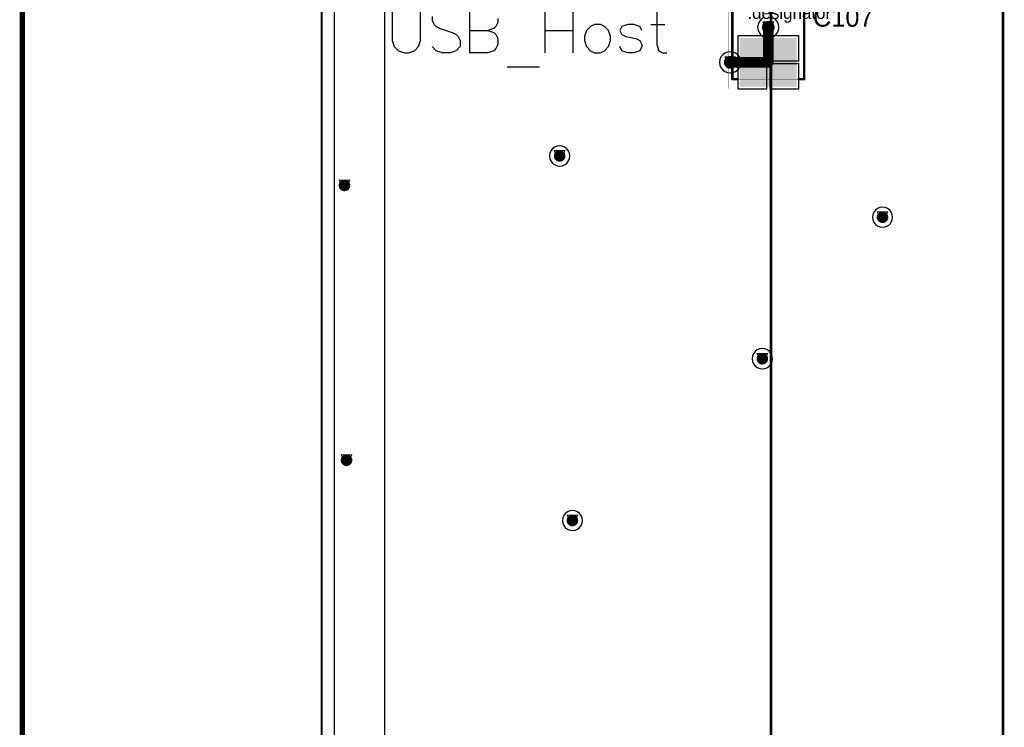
# Model space of a CAD drawing. Header units: millimetres. Extents: x 138 to 555, y 26 to 334.
# Tile 9 of 256: x 147 to 193, y 95 to 129. Entities that reach past the tile are written whole.
import ezdxf

# ---------------------------------------------------------------- set-up
doc = ezdxf.new("R2010")
doc.units = ezdxf.units.MM
for name, color, linetype in [('BottomLayer', 5, 'Continuous'), ('DrillDrawing', 1, 'Continuous'), ('KeepOutLayer', 6, 'Continuous'), ('Mechanical20', 56, 'Continuous'), ('Mechanical27', 56, 'Continuous'), ('Mechanical30', 56, 'Continuous'), ('MidLayer1', 16, 'Continuous'), ('MidLayer2', 76, 'Continuous'), ('MidLayer3', 90, 'Continuous'), ('MidLayer4', 156, 'Continuous'), ('MultiLayer', 9, 'Continuous'), ('TopLayer', 1, 'Continuous'), ('TopOverlay', 2, 'Continuous'), ('TopPaste', 8, 'Continuous'), ('TopSolder', 216, 'Continuous'), ('ViaHoleLayer', 16, 'Continuous')]:
    doc.layers.add(name, color=color, linetype=linetype)

# ---------------------------------------------------------------- blocks, each defined once
blk = doc.blocks.new('CON_SAMTEC_QSH_030_01_F_D_A_LCD_MB1230_505')
at = {"layer": 'Mechanical27', "const_width": 0.01}
for points in [[(86.75, 72.6), (86.75, -7.4)], [(97.75, 72.6), (97.75, -7.4)]]:
    blk.add_lwpolyline(points, dxfattribs=at)
at = {"layer": 'TopOverlay', "const_width": 0.12}
for points in [[(86.7, 72.6), (86.7, -7.4)], [(97.7, 72.6), (97.7, -7.4)]]:
    blk.add_lwpolyline(points, dxfattribs=at)
blk = doc.blocks.new('CPOL_TAJ_C_2312_H2P6_527')
at = {"layer": 'Mechanical20', "const_width": 0.01}
for points in [[(3.55, 1.9), (-3.55, 1.9)], [(-3.55, -1.9), (-3.55, 1.9)], [(3.55, -1.9), (3.55, 1.9)], [(3.55, -1.9), (-3.55, -1.9)]]:
    blk.add_lwpolyline(points, dxfattribs=at)
at = {"layer": 'Mechanical20', "const_width": 0.005}
for points in [[(-3.552, 1.9, 1), (-3.548, 1.9, 1)], [(-3.552, 1.9, 1), (-3.548, 1.9, 1)], [(3.548, 1.9, 1), (3.552, 1.9, 1)], [(3.548, 1.9, 1), (3.552, 1.9, 1)], [(-3.552, -1.9, 1), (-3.548, -1.9, 1)], [(-3.552, -1.9, 1), (-3.548, -1.9, 1)], [(3.548, -1.9, 1), (3.552, -1.9, 1)], [(3.548, -1.9, 1), (3.552, -1.9, 1)]]:
    blk.add_lwpolyline(points, format="xyb", close=True, dxfattribs=at)
at = {"layer": 'Mechanical27', "const_width": 0.01}
for points in [[(3.1, 1.7), (-3.1, 1.7)], [(-3.1, -1.7), (-3.1, 1.7)], [(-2.9, -1.7), (-2.9, 1.7)], [(-2.4, 1), (-2.4, 1.6)], [(-1.9, -1.7), (-1.9, 1.7)], [(3.1, -1.7), (3.1, 1.7)], [(-2.1, 1.3), (-2.7, 1.3)], [(-2.1, 0), (-2.7, 0)], [(-2.4, -0.3), (-2.4, 0.3)], [(-2.1, -1.3), (-2.7, -1.3)], [(-2.4, -1.6), (-2.4, -1)], [(3.1, -1.7), (-3.1, -1.7)]]:
    blk.add_lwpolyline(points, dxfattribs=at)
at = {"layer": 'Mechanical27', "const_width": 0.005}
for points in [[(-3.102, 1.7, 1), (-3.097, 1.7, 1)], [(-3.102, 1.7, 1), (-3.097, 1.7, 1)], [(-2.902, 1.7, 1), (-2.897, 1.7, 1)], [(-2.402, 1.6, 1), (-2.398, 1.6, 1)], [(-1.902, 1.7, 1), (-1.897, 1.7, 1)], [(3.097, 1.7, 1), (3.102, 1.7, 1)], [(3.097, 1.7, 1), (3.102, 1.7, 1)], [(-2.702, 1.3, 1), (-2.698, 1.3, 1)], [(-2.402, 1, 1), (-2.398, 1, 1)], [(-2.103, 1.3, 1), (-2.098, 1.3, 1)], [(-2.702, 0, 1), (-2.698, 0, 1)], [(-2.402, 0.3, 1), (-2.398, 0.3, 1)], [(-2.103, 0, 1), (-2.098, 0, 1)], [(-2.402, -0.3, 1), (-2.398, -0.3, 1)], [(-2.702, -1.3, 1), (-2.698, -1.3, 1)], [(-2.402, -1, 1), (-2.398, -1, 1)], [(-2.103, -1.3, 1), (-2.098, -1.3, 1)], [(-3.102, -1.7, 1), (-3.097, -1.7, 1)], [(-3.102, -1.7, 1), (-3.097, -1.7, 1)], [(-2.902, -1.7, 1), (-2.897, -1.7, 1)], [(-2.402, -1.6, 1), (-2.398, -1.6, 1)], [(-1.902, -1.7, 1), (-1.897, -1.7, 1)], [(3.097, -1.7, 1), (3.102, -1.7, 1)], [(3.097, -1.7, 1), (3.102, -1.7, 1)]]:
    blk.add_lwpolyline(points, format="xyb", close=True, dxfattribs=at)
at = {"layer": 'TopLayer'}
for points in [[(-3.4, -1.3), (-1.2, -1.3), (-3.4, 1.3), (-1.2, 1.3)], [(1.2, -1.3), (3.4, -1.3), (1.2, 1.3), (3.4, 1.3)]]:
    blk.add_solid(points, dxfattribs=at)
at = {"layer": 'TopOverlay', "const_width": 0.12}
for points in [[(-3.4, 1.45), (-3.4, 1.85)], [(-3.2, 1.65), (-3.6, 1.65)], [(-3.1, 1.45), (-3.1, 1.7)], [(3.1, 1.7), (-3.1, 1.7)], [(-2.9, 1.45), (-2.9, 1.7)], [(-1.9, 1.45), (-1.9, 1.7)], [(3.1, 1.45), (3.1, 1.7)], [(-3.4, -1.85), (-3.4, -1.45)], [(-3.1, -1.7), (-3.1, -1.45)], [(-2.9, -1.7), (-2.9, -1.45)], [(-1.9, -1.7), (-1.9, -1.45)], [(3.1, -1.7), (3.1, -1.45)], [(-3.2, -1.65), (-3.6, -1.65)], [(3.1, -1.7), (-3.1, -1.7)]]:
    blk.add_lwpolyline(points, dxfattribs=at)
at = {"layer": 'TopOverlay', "const_width": 0.06}
for points in [[(-3.43, 1.85, 1), (-3.37, 1.85, 1)], [(-3.63, 1.65, 1), (-3.57, 1.65, 1)], [(-3.43, 1.45, 1), (-3.37, 1.45, 1)], [(-3.23, 1.65, 1), (-3.17, 1.65, 1)], [(-3.13, 1.7, 1), (-3.07, 1.7, 1)], [(-3.13, 1.7, 1), (-3.07, 1.7, 1)], [(-3.13, 1.45, 1), (-3.07, 1.45, 1)], [(-2.93, 1.7, 1), (-2.87, 1.7, 1)], [(-2.93, 1.45, 1), (-2.87, 1.45, 1)], [(-1.93, 1.7, 1), (-1.87, 1.7, 1)], [(-1.93, 1.45, 1), (-1.87, 1.45, 1)], [(3.07, 1.7, 1), (3.13, 1.7, 1)], [(3.07, 1.7, 1), (3.13, 1.7, 1)], [(3.07, 1.45, 1), (3.13, 1.45, 1)], [(-3.43, -1.45, 1), (-3.37, -1.45, 1)], [(-3.13, -1.45, 1), (-3.07, -1.45, 1)], [(-2.93, -1.45, 1), (-2.87, -1.45, 1)], [(-1.93, -1.45, 1), (-1.87, -1.45, 1)], [(3.07, -1.45, 1), (3.13, -1.45, 1)], [(-3.63, -1.65, 1), (-3.57, -1.65, 1)], [(-3.43, -1.85, 1), (-3.37, -1.85, 1)], [(-3.23, -1.65, 1), (-3.17, -1.65, 1)], [(-3.13, -1.7, 1), (-3.07, -1.7, 1)], [(-3.13, -1.7, 1), (-3.07, -1.7, 1)], [(-2.93, -1.7, 1), (-2.87, -1.7, 1)], [(-1.93, -1.7, 1), (-1.87, -1.7, 1)], [(3.07, -1.7, 1), (3.13, -1.7, 1)], [(3.07, -1.7, 1), (3.13, -1.7, 1)]]:
    blk.add_lwpolyline(points, format="xyb", close=True, dxfattribs=at)
at = {"layer": 'TopPaste'}
for points in [[(-3.4, -1.3), (-1.2, -1.3), (-3.4, 1.3), (-1.2, 1.3)], [(1.2, -1.3), (3.4, -1.3), (1.2, 1.3), (3.4, 1.3)]]:
    blk.add_solid(points, dxfattribs=at)
at = {"layer": 'TopSolder'}
for points in [[(-3.45, -1.35), (-1.15, -1.35), (-3.45, 1.35), (-1.15, 1.35)], [(1.15, -1.35), (3.45, -1.35), (1.15, 1.35), (3.45, 1.35)]]:
    blk.add_solid(points, dxfattribs=at)

msp = doc.modelspace()

# ---------------------------------------------------------------- linework, layer by layer
at = {"layer": 'BottomLayer'}
msp.add_line((161.432, 62.119), (161.432, 181.541), dxfattribs=at)
for points, const_width in [([(181.841, 128.177, 1), (182.141, 128.177, 1)], 0.3), ([(180.036, 126.52, 1), (180.336, 126.52, 1)], 0.3), ([(171.962, 122.087, 1), (172.237, 122.087, 1)], 0.275), ([(161.762, 120.688, 1), (162.037, 120.688, 1)], 0.275), ([(187.27, 119.183, 1), (187.545, 119.183, 1)], 0.275), ([(181.571, 112.478, 1), (181.846, 112.478, 1)], 0.275), ([(161.86, 107.671, 1), (162.135, 107.671, 1)], 0.275), ([(172.57, 104.815, 1), (172.845, 104.815, 1)], 0.275)]:
    msp.add_lwpolyline(points, format="xyb", close=True, dxfattribs=dict(at, const_width=const_width))
at = {"layer": 'DrillDrawing'}
for points, const_width in [([(160.82, 61.507), (160.82, 311.507)], 0.1), ([(146.629, 61.507), (146.629, 171.058)], 0.254), ([(181.737, 128.431), (182.245, 128.431)], 0.0508), ([(181.737, 128.431), (181.991, 127.923)], 0.0508), ([(181.991, 127.923), (182.245, 128.431)], 0.0508), ([(181.838, 128.33), (182.143, 128.33)], 0.0508), ([(181.838, 128.33), (181.991, 128.025)], 0.0508), ([(181.991, 128.025), (182.143, 128.33)], 0.0508), ([(179.932, 126.774), (180.44, 126.774)], 0.0508), ([(179.932, 126.774), (180.186, 126.266)], 0.0508), ([(180.034, 126.672), (180.338, 126.672)], 0.0508), ([(180.034, 126.672), (180.186, 126.367)], 0.0508), ([(180.186, 126.266), (180.44, 126.774)], 0.0508), ([(180.186, 126.367), (180.338, 126.672)], 0.0508), ([(171.845, 122.341), (172.353, 122.341)], 0.0508), ([(171.845, 122.341), (172.099, 121.833)], 0.0508), ([(172.099, 121.833), (172.353, 122.341)], 0.0508), ([(171.947, 122.239), (172.252, 122.239)], 0.0508), ([(171.947, 122.239), (172.099, 121.934)], 0.0508), ([(172.099, 121.934), (172.252, 122.239)], 0.0508), ([(161.646, 120.942), (162.154, 120.942)], 0.0508), ([(161.646, 120.942), (161.9, 120.434)], 0.0508), ([(161.9, 120.434), (162.154, 120.942)], 0.0508), ([(161.747, 120.84), (162.052, 120.84)], 0.0508), ([(161.747, 120.84), (161.9, 120.535)], 0.0508), ([(161.9, 120.535), (162.052, 120.84)], 0.0508), ([(187.153, 119.437), (187.661, 119.437)], 0.0508), ([(187.153, 119.437), (187.407, 118.929)], 0.0508), ([(187.255, 119.335), (187.559, 119.335)], 0.0508), ([(187.255, 119.335), (187.407, 119.031)], 0.0508), ([(187.407, 118.929), (187.661, 119.437)], 0.0508), ([(187.407, 119.031), (187.559, 119.335)], 0.0508), ([(181.454, 112.732), (181.962, 112.732)], 0.0508), ([(181.454, 112.732), (181.708, 112.224)], 0.0508), ([(181.556, 112.63), (181.86, 112.63)], 0.0508), ([(181.556, 112.63), (181.708, 112.326)], 0.0508), ([(181.708, 112.224), (181.962, 112.732)], 0.0508), ([(181.708, 112.326), (181.86, 112.63)], 0.0508), ([(161.743, 107.925), (162.251, 107.925)], 0.0508), ([(161.743, 107.925), (161.997, 107.417)], 0.0508), ([(161.845, 107.823), (162.149, 107.823)], 0.0508), ([(161.845, 107.823), (161.997, 107.518)], 0.0508), ([(161.997, 107.417), (162.251, 107.925)], 0.0508), ([(161.997, 107.518), (162.149, 107.823)], 0.0508), ([(172.453, 105.069), (172.961, 105.069)], 0.0508), ([(172.453, 105.069), (172.707, 104.561)], 0.0508), ([(172.707, 104.561), (172.961, 105.069)], 0.0508), ([(172.555, 104.968), (172.86, 104.968)], 0.0508), ([(172.555, 104.968), (172.707, 104.663)], 0.0508), ([(172.707, 104.663), (172.86, 104.968)], 0.0508)]:
    msp.add_lwpolyline(points, dxfattribs=dict(at, const_width=const_width))
at = {"layer": 'DrillDrawing', "const_width": 0.0254}
for points in [[(181.724, 128.431, 1), (181.749, 128.431, 1)], [(181.724, 128.431, 1), (181.749, 128.431, 1)], [(182.232, 128.431, 1), (182.257, 128.431, 1)], [(182.232, 128.431, 1), (182.257, 128.431, 1)], [(181.826, 128.33, 1), (181.851, 128.33, 1)], [(181.826, 128.33, 1), (181.851, 128.33, 1)], [(181.978, 128.025, 1), (182.003, 128.025, 1)], [(181.978, 128.025, 1), (182.003, 128.025, 1)], [(181.978, 127.923, 1), (182.003, 127.923, 1)], [(181.978, 127.923, 1), (182.003, 127.923, 1)], [(182.13, 128.33, 1), (182.156, 128.33, 1)], [(182.13, 128.33, 1), (182.156, 128.33, 1)], [(179.919, 126.774, 1), (179.945, 126.774, 1)], [(179.919, 126.774, 1), (179.945, 126.774, 1)], [(180.021, 126.672, 1), (180.046, 126.672, 1)], [(180.021, 126.672, 1), (180.046, 126.672, 1)], [(180.326, 126.672, 1), (180.351, 126.672, 1)], [(180.326, 126.672, 1), (180.351, 126.672, 1)], [(180.427, 126.774, 1), (180.453, 126.774, 1)], [(180.427, 126.774, 1), (180.453, 126.774, 1)], [(180.173, 126.367, 1), (180.199, 126.367, 1)], [(180.173, 126.367, 1), (180.199, 126.367, 1)], [(180.173, 126.266, 1), (180.199, 126.266, 1)], [(180.173, 126.266, 1), (180.199, 126.266, 1)], [(171.833, 122.341, 1), (171.858, 122.341, 1)], [(171.833, 122.341, 1), (171.858, 122.341, 1)], [(172.341, 122.341, 1), (172.366, 122.341, 1)], [(172.341, 122.341, 1), (172.366, 122.341, 1)], [(171.934, 122.239, 1), (171.96, 122.239, 1)], [(171.934, 122.239, 1), (171.96, 122.239, 1)], [(172.087, 121.934, 1), (172.112, 121.934, 1)], [(172.087, 121.934, 1), (172.112, 121.934, 1)], [(172.087, 121.833, 1), (172.112, 121.833, 1)], [(172.087, 121.833, 1), (172.112, 121.833, 1)], [(172.239, 122.239, 1), (172.264, 122.239, 1)], [(172.239, 122.239, 1), (172.264, 122.239, 1)], [(161.633, 120.942, 1), (161.658, 120.942, 1)], [(161.633, 120.942, 1), (161.658, 120.942, 1)], [(162.141, 120.942, 1), (162.166, 120.942, 1)], [(162.141, 120.942, 1), (162.166, 120.942, 1)], [(161.734, 120.84, 1), (161.76, 120.84, 1)], [(161.734, 120.84, 1), (161.76, 120.84, 1)], [(161.887, 120.535, 1), (161.912, 120.535, 1)], [(161.887, 120.535, 1), (161.912, 120.535, 1)], [(161.887, 120.434, 1), (161.912, 120.434, 1)], [(161.887, 120.434, 1), (161.912, 120.434, 1)], [(162.039, 120.84, 1), (162.065, 120.84, 1)], [(162.039, 120.84, 1), (162.065, 120.84, 1)], [(187.14, 119.437, 1), (187.166, 119.437, 1)], [(187.14, 119.437, 1), (187.166, 119.437, 1)], [(187.242, 119.335, 1), (187.267, 119.335, 1)], [(187.242, 119.335, 1), (187.267, 119.335, 1)], [(187.394, 119.031, 1), (187.42, 119.031, 1)], [(187.394, 119.031, 1), (187.42, 119.031, 1)], [(187.547, 119.335, 1), (187.572, 119.335, 1)], [(187.547, 119.335, 1), (187.572, 119.335, 1)], [(187.648, 119.437, 1), (187.674, 119.437, 1)], [(187.648, 119.437, 1), (187.674, 119.437, 1)], [(187.394, 118.929, 1), (187.42, 118.929, 1)], [(187.394, 118.929, 1), (187.42, 118.929, 1)], [(181.441, 112.732, 1), (181.467, 112.732, 1)], [(181.441, 112.732, 1), (181.467, 112.732, 1)], [(181.543, 112.63, 1), (181.568, 112.63, 1)], [(181.543, 112.63, 1), (181.568, 112.63, 1)], [(181.848, 112.63, 1), (181.873, 112.63, 1)], [(181.848, 112.63, 1), (181.873, 112.63, 1)], [(181.949, 112.732, 1), (181.975, 112.732, 1)], [(181.949, 112.732, 1), (181.975, 112.732, 1)], [(181.695, 112.326, 1), (181.721, 112.326, 1)], [(181.695, 112.326, 1), (181.721, 112.326, 1)], [(181.695, 112.224, 1), (181.721, 112.224, 1)], [(181.695, 112.224, 1), (181.721, 112.224, 1)], [(161.73, 107.925, 1), (161.756, 107.925, 1)], [(161.73, 107.925, 1), (161.756, 107.925, 1)], [(161.832, 107.823, 1), (161.857, 107.823, 1)], [(161.832, 107.823, 1), (161.857, 107.823, 1)], [(162.137, 107.823, 1), (162.162, 107.823, 1)], [(162.137, 107.823, 1), (162.162, 107.823, 1)], [(162.238, 107.925, 1), (162.264, 107.925, 1)], [(162.238, 107.925, 1), (162.264, 107.925, 1)], [(161.984, 107.518, 1), (162.01, 107.518, 1)], [(161.984, 107.518, 1), (162.01, 107.518, 1)], [(161.984, 107.417, 1), (162.01, 107.417, 1)], [(161.984, 107.417, 1), (162.01, 107.417, 1)], [(172.441, 105.069, 1), (172.466, 105.069, 1)], [(172.441, 105.069, 1), (172.466, 105.069, 1)], [(172.949, 105.069, 1), (172.974, 105.069, 1)], [(172.949, 105.069, 1), (172.974, 105.069, 1)], [(172.542, 104.968, 1), (172.568, 104.968, 1)], [(172.542, 104.968, 1), (172.568, 104.968, 1)], [(172.695, 104.663, 1), (172.72, 104.663, 1)], [(172.695, 104.663, 1), (172.72, 104.663, 1)], [(172.695, 104.561, 1), (172.72, 104.561, 1)], [(172.695, 104.561, 1), (172.72, 104.561, 1)], [(172.847, 104.968, 1), (172.872, 104.968, 1)], [(172.847, 104.968, 1), (172.872, 104.968, 1)]]:
    msp.add_lwpolyline(points, format="xyb", close=True, dxfattribs=at)
at = {"layer": 'KeepOutLayer', "const_width": 0.1}
msp.add_lwpolyline([(160.82, 61.507), (160.82, 311.507)], dxfattribs=at)
at = {"layer": 'Mechanical27', "const_width": 0.1}
msp.add_lwpolyline([(160.82, 61.507), (160.82, 311.507)], dxfattribs=at)
at = {"layer": 'Mechanical30', "const_width": 0.1}
msp.add_lwpolyline([(160.82, 61.507), (160.82, 311.507)], dxfattribs=at)
at = {"layer": 'MidLayer1'}
for points, const_width in [([(181.841, 128.177, 1), (182.141, 128.177, 1)], 0.3), ([(180.036, 126.52, 1), (180.336, 126.52, 1)], 0.3), ([(171.962, 122.087, 1), (172.237, 122.087, 1)], 0.275), ([(161.762, 120.688, 1), (162.037, 120.688, 1)], 0.275), ([(187.27, 119.183, 1), (187.545, 119.183, 1)], 0.275), ([(181.571, 112.478, 1), (181.846, 112.478, 1)], 0.275), ([(161.86, 107.671, 1), (162.135, 107.671, 1)], 0.275), ([(172.57, 104.815, 1), (172.845, 104.815, 1)], 0.275)]:
    msp.add_lwpolyline(points, format="xyb", close=True, dxfattribs=dict(at, const_width=const_width))
at = {"layer": 'MidLayer2'}
msp.add_line((161.432, 62.119), (161.432, 181.541), dxfattribs=at)
for points, const_width in [([(181.841, 128.177, 1), (182.141, 128.177, 1)], 0.3), ([(180.036, 126.52, 1), (180.336, 126.52, 1)], 0.3), ([(171.962, 122.087, 1), (172.237, 122.087, 1)], 0.275), ([(161.762, 120.688, 1), (162.037, 120.688, 1)], 0.275), ([(187.27, 119.183, 1), (187.545, 119.183, 1)], 0.275), ([(181.571, 112.478, 1), (181.846, 112.478, 1)], 0.275), ([(161.86, 107.671, 1), (162.135, 107.671, 1)], 0.275), ([(172.57, 104.815, 1), (172.845, 104.815, 1)], 0.275)]:
    msp.add_lwpolyline(points, format="xyb", close=True, dxfattribs=dict(at, const_width=const_width))
at = {"layer": 'MidLayer3'}
msp.add_line((161.432, 62.119), (161.432, 181.626), dxfattribs=at)
for points, const_width in [([(181.841, 128.177, 1), (182.141, 128.177, 1)], 0.3), ([(180.036, 126.52, 1), (180.336, 126.52, 1)], 0.3), ([(171.962, 122.087, 1), (172.237, 122.087, 1)], 0.275), ([(161.762, 120.688, 1), (162.037, 120.688, 1)], 0.275), ([(187.27, 119.183, 1), (187.545, 119.183, 1)], 0.275), ([(181.571, 112.478, 1), (181.846, 112.478, 1)], 0.275), ([(161.86, 107.671, 1), (162.135, 107.671, 1)], 0.275), ([(172.57, 104.815, 1), (172.845, 104.815, 1)], 0.275)]:
    msp.add_lwpolyline(points, format="xyb", close=True, dxfattribs=dict(at, const_width=const_width))
at = {"layer": 'MidLayer4'}
for p, q in [((163.813, 69.144), (163.813, 186.015)), ((181.554, 128.43), (181.504, 128.308)), ((181.634, 128.534), (181.554, 128.43)), ((181.739, 128.614), (181.634, 128.534)), ((182.347, 128.534), (182.243, 128.614)), ((182.427, 128.43), (182.347, 128.534)), ((182.478, 128.308), (182.427, 128.43)), ((181.504, 128.308), (181.486, 128.177)), ((181.486, 128.177), (181.504, 128.047)), ((181.504, 128.047), (181.554, 127.925)), ((181.554, 127.925), (181.634, 127.821)), ((182.347, 127.821), (182.427, 127.925)), ((182.427, 127.925), (182.478, 128.047)), ((182.495, 128.177), (182.478, 128.308)), ((182.478, 128.047), (182.495, 128.177)), ((181.634, 127.821), (181.739, 127.741)), ((181.739, 127.741), (181.86, 127.69)), ((181.86, 127.69), (181.991, 127.673)), ((181.991, 127.673), (182.121, 127.69)), ((182.121, 127.69), (182.243, 127.741)), ((182.243, 127.741), (182.347, 127.821)), ((180.055, 127.007), (179.934, 126.956)), ((180.186, 127.024), (180.055, 127.007)), ((180.317, 127.007), (180.186, 127.024)), ((180.438, 126.956), (180.317, 127.007)), ((179.699, 126.65), (179.682, 126.52)), ((179.682, 126.52), (179.699, 126.389)), ((179.749, 126.772), (179.699, 126.65)), ((179.829, 126.876), (179.749, 126.772)), ((179.934, 126.956), (179.829, 126.876)), ((180.543, 126.876), (180.438, 126.956)), ((180.623, 126.772), (180.543, 126.876)), ((180.673, 126.65), (180.623, 126.772)), ((180.69, 126.52), (180.673, 126.65)), ((180.673, 126.389), (180.69, 126.52)), ((179.699, 126.389), (179.749, 126.267)), ((179.749, 126.267), (179.829, 126.163)), ((179.829, 126.163), (179.934, 126.083)), ((179.934, 126.083), (180.055, 126.032)), ((180.055, 126.032), (180.186, 126.015)), ((180.186, 126.015), (180.317, 126.032)), ((180.317, 126.032), (180.438, 126.083)), ((180.438, 126.083), (180.543, 126.163)), ((180.543, 126.163), (180.623, 126.267)), ((180.623, 126.267), (180.673, 126.389)), ((171.684, 122.326), (171.636, 122.211)), ((171.76, 122.426), (171.684, 122.326)), ((171.86, 122.502), (171.76, 122.426)), ((171.975, 122.55), (171.86, 122.502)), ((172.099, 122.566), (171.975, 122.55)), ((172.223, 122.55), (172.099, 122.566)), ((172.339, 122.502), (172.223, 122.55)), ((172.438, 122.426), (172.339, 122.502)), ((172.514, 122.326), (172.438, 122.426)), ((172.562, 122.211), (172.514, 122.326)), ((171.636, 122.211), (171.62, 122.087)), ((171.62, 122.087), (171.636, 121.963)), ((171.636, 121.963), (171.684, 121.847)), ((171.684, 121.847), (171.76, 121.748)), ((172.438, 121.748), (172.514, 121.847)), ((172.514, 121.847), (172.562, 121.963)), ((172.578, 122.087), (172.562, 122.211)), ((172.562, 121.963), (172.578, 122.087)), ((171.76, 121.748), (171.86, 121.672)), ((171.86, 121.672), (171.975, 121.624)), ((171.975, 121.624), (172.099, 121.608)), ((172.099, 121.608), (172.223, 121.624)), ((172.223, 121.624), (172.339, 121.672)), ((172.339, 121.672), (172.438, 121.748)), ((187.068, 119.522), (186.992, 119.422)), ((187.168, 119.598), (187.068, 119.522)), ((187.283, 119.646), (187.168, 119.598)), ((187.407, 119.662), (187.283, 119.646)), ((187.531, 119.646), (187.407, 119.662)), ((187.647, 119.598), (187.531, 119.646)), ((187.746, 119.522), (187.647, 119.598)), ((187.822, 119.422), (187.746, 119.522)), ((186.944, 119.307), (186.928, 119.183)), ((186.928, 119.183), (186.944, 119.059)), ((186.992, 119.422), (186.944, 119.307)), ((186.944, 119.059), (186.992, 118.943)), ((187.87, 119.307), (187.822, 119.422)), ((187.822, 118.943), (187.87, 119.059)), ((187.886, 119.183), (187.87, 119.307)), ((187.87, 119.059), (187.886, 119.183)), ((186.992, 118.943), (187.068, 118.844)), ((187.068, 118.844), (187.168, 118.768)), ((187.168, 118.768), (187.283, 118.72)), ((187.283, 118.72), (187.407, 118.704)), ((187.407, 118.704), (187.531, 118.72)), ((187.531, 118.72), (187.647, 118.768)), ((187.647, 118.768), (187.746, 118.844)), ((187.746, 118.844), (187.822, 118.943)), ((181.245, 112.602), (181.229, 112.478)), ((181.293, 112.717), (181.245, 112.602)), ((181.369, 112.817), (181.293, 112.717)), ((181.468, 112.893), (181.369, 112.817)), ((181.584, 112.941), (181.468, 112.893)), ((181.708, 112.957), (181.584, 112.941)), ((181.832, 112.941), (181.708, 112.957)), ((181.948, 112.893), (181.832, 112.941)), ((182.047, 112.817), (181.948, 112.893)), ((182.123, 112.717), (182.047, 112.817)), ((182.171, 112.602), (182.123, 112.717)), ((182.187, 112.478), (182.171, 112.602)), ((181.229, 112.478), (181.245, 112.354)), ((181.245, 112.354), (181.293, 112.238)), ((181.293, 112.238), (181.369, 112.139)), ((181.369, 112.139), (181.468, 112.063)), ((181.468, 112.063), (181.584, 112.015)), ((181.832, 112.015), (181.948, 112.063)), ((181.948, 112.063), (182.047, 112.139)), ((182.047, 112.139), (182.123, 112.238)), ((182.123, 112.238), (182.171, 112.354)), ((182.171, 112.354), (182.187, 112.478)), ((181.584, 112.015), (181.708, 111.999)), ((181.708, 111.999), (181.832, 112.015)), ((172.292, 105.055), (172.245, 104.939)), ((172.369, 105.154), (172.292, 105.055)), ((172.468, 105.23), (172.369, 105.154)), ((172.583, 105.278), (172.468, 105.23)), ((172.707, 105.294), (172.583, 105.278)), ((172.831, 105.278), (172.707, 105.294)), ((172.947, 105.23), (172.831, 105.278)), ((173.046, 105.154), (172.947, 105.23)), ((173.122, 105.055), (173.046, 105.154)), ((173.17, 104.939), (173.122, 105.055)), ((172.245, 104.939), (172.228, 104.815)), ((172.228, 104.815), (172.245, 104.691)), ((172.245, 104.691), (172.292, 104.576)), ((172.292, 104.576), (172.369, 104.476)), ((173.046, 104.476), (173.122, 104.576)), ((173.122, 104.576), (173.17, 104.691)), ((173.186, 104.815), (173.17, 104.939)), ((173.17, 104.691), (173.186, 104.815)), ((172.369, 104.476), (172.468, 104.4)), ((172.468, 104.4), (172.583, 104.352)), ((172.583, 104.352), (172.707, 104.336)), ((172.707, 104.336), (172.831, 104.352)), ((172.831, 104.352), (172.947, 104.4)), ((172.947, 104.4), (173.046, 104.476))]:
    msp.add_line(p, q, dxfattribs=at)
for points, const_width in [([(181.841, 128.177, 1), (182.141, 128.177, 1)], 0.3), ([(180.036, 126.52, 1), (180.336, 126.52, 1)], 0.3), ([(171.962, 122.087, 1), (172.237, 122.087, 1)], 0.275), ([(161.762, 120.688, 1), (162.037, 120.688, 1)], 0.275), ([(187.27, 119.183, 1), (187.545, 119.183, 1)], 0.275), ([(181.571, 112.478, 1), (181.846, 112.478, 1)], 0.275), ([(161.86, 107.671, 1), (162.135, 107.671, 1)], 0.275), ([(172.57, 104.815, 1), (172.845, 104.815, 1)], 0.275)]:
    msp.add_lwpolyline(points, format="xyb", close=True, dxfattribs=dict(at, const_width=const_width))
at = {"layer": 'MultiLayer'}
for points, const_width in [([(181.841, 128.177, 1), (182.141, 128.177, 1)], 0.3), ([(180.036, 126.52, 1), (180.336, 126.52, 1)], 0.3), ([(171.962, 122.087, 1), (172.237, 122.087, 1)], 0.275), ([(161.762, 120.688, 1), (162.037, 120.688, 1)], 0.275), ([(187.27, 119.183, 1), (187.545, 119.183, 1)], 0.275), ([(181.571, 112.478, 1), (181.846, 112.478, 1)], 0.275), ([(161.86, 107.671, 1), (162.135, 107.671, 1)], 0.275), ([(172.57, 104.815, 1), (172.845, 104.815, 1)], 0.275)]:
    msp.add_lwpolyline(points, format="xyb", close=True, dxfattribs=dict(at, const_width=const_width))
at = {"layer": 'TopLayer'}
for p, q in [((161.432, 62.119), (161.432, 181.541)), ((181.916, 127.77), (180.541, 127.77)), ((180.541, 127.77), (180.541, 126.595)), ((181.916, 126.595), (181.916, 127.77)), ((183.441, 127.77), (182.066, 127.77)), ((182.066, 127.77), (182.066, 126.595)), ((183.441, 126.595), (183.441, 127.77)), ((180.541, 126.595), (181.916, 126.595)), ((182.066, 126.595), (183.441, 126.595)), ((181.916, 126.445), (180.541, 126.445)), ((180.541, 126.445), (180.541, 125.27)), ((181.916, 125.27), (181.916, 126.445)), ((183.441, 126.445), (182.066, 126.445)), ((182.066, 126.445), (182.066, 125.27)), ((183.441, 125.27), (183.441, 126.445)), ((180.541, 125.27), (181.916, 125.27)), ((182.066, 125.27), (183.441, 125.27))]:
    msp.add_line(p, q, dxfattribs=at)
for points, const_width in [([(181.841, 128.177, 1), (182.141, 128.177, 1)], 0.3), ([(181.866, 128.177, 1), (182.116, 128.177, 1)], 0.25), ([(180.036, 126.52, 1), (180.336, 126.52, 1)], 0.3), ([(180.061, 126.52, 1), (180.311, 126.52, 1)], 0.25), ([(181.866, 126.52, 1), (182.116, 126.52, 1)], 0.25), ([(181.866, 126.52, 1), (182.116, 126.52, 1)], 0.25), ([(171.962, 122.087, 1), (172.237, 122.087, 1)], 0.275), ([(161.762, 120.688, 1), (162.037, 120.688, 1)], 0.275), ([(187.27, 119.183, 1), (187.545, 119.183, 1)], 0.275), ([(181.571, 112.478, 1), (181.846, 112.478, 1)], 0.275), ([(161.86, 107.671, 1), (162.135, 107.671, 1)], 0.275), ([(172.57, 104.815, 1), (172.845, 104.815, 1)], 0.275)]:
    msp.add_lwpolyline(points, format="xyb", close=True, dxfattribs=dict(at, const_width=const_width))
at = {"layer": 'TopLayer', "const_width": 0.5}
for points in [[(181.991, 126.52), (181.991, 128.177)], [(180.186, 126.52), (181.991, 126.52)]]:
    msp.add_lwpolyline(points, dxfattribs=at)
at = {"layer": 'TopOverlay'}
for p, q in [((164.168, 128.976), (164.168, 127.547)), ((165.501, 127.547), (165.501, 128.976)), ((167.834, 128.976), (167.834, 126.976)), ((171.395, 128.976), (171.395, 126.976)), ((172.728, 128.976), (172.728, 126.976)), ((176.708, 128.976), (176.708, 127.357)), ((166.054, 128.69), (166.054, 128.5)), ((166.054, 128.5), (166.149, 128.309)), ((169.167, 128.404), (169.072, 128.214)), ((169.167, 128.595), (169.167, 128.404)), ((166.149, 128.309), (166.244, 128.214)), ((166.244, 128.214), (166.434, 128.119)), ((166.434, 128.119), (167.006, 127.928)), ((167.006, 127.928), (167.196, 127.833)), ((167.834, 128.024), (168.691, 128.024)), ((168.977, 128.119), (168.691, 128.024)), ((168.691, 128.024), (168.977, 127.928)), ((169.072, 128.214), (168.977, 128.119)), ((168.977, 127.928), (169.072, 127.833)), ((171.395, 128.024), (172.728, 128.024)), ((173.376, 128.024), (173.281, 127.738)), ((173.566, 128.214), (173.376, 128.024)), ((173.757, 128.309), (173.566, 128.214)), ((174.042, 128.309), (173.757, 128.309)), ((174.233, 128.214), (174.042, 128.309)), ((174.423, 128.024), (174.233, 128.214)), ((174.518, 127.738), (174.423, 128.024)), ((175.052, 128.214), (174.956, 128.024)), ((174.956, 128.024), (175.052, 127.833)), ((175.337, 128.309), (175.052, 128.214)), ((175.623, 128.309), (175.337, 128.309)), ((175.909, 128.214), (175.623, 128.309)), ((176.004, 128.024), (175.909, 128.214)), ((176.423, 128.309), (177.089, 128.309)), ((164.168, 127.547), (164.263, 127.262)), ((165.406, 127.262), (165.501, 127.547)), ((167.196, 127.833), (167.291, 127.738)), ((167.291, 127.738), (167.387, 127.547)), ((167.387, 127.547), (167.387, 127.262)), ((169.072, 127.833), (169.167, 127.643)), ((169.167, 127.643), (169.167, 127.357)), ((173.281, 127.738), (173.281, 127.547)), ((173.281, 127.547), (173.376, 127.262)), ((174.423, 127.262), (174.518, 127.547)), ((174.518, 127.547), (174.518, 127.738)), ((175.052, 127.833), (175.242, 127.738)), ((175.242, 127.738), (175.718, 127.643)), ((175.718, 127.643), (175.909, 127.547)), ((175.909, 127.547), (176.004, 127.357)), ((164.263, 127.262), (164.454, 127.071)), ((164.454, 127.071), (164.74, 126.976)), ((164.74, 126.976), (164.93, 126.976)), ((164.93, 126.976), (165.216, 127.071)), ((165.216, 127.071), (165.406, 127.262)), ((166.244, 127.071), (166.054, 127.262)), ((166.53, 126.976), (166.244, 127.071)), ((166.91, 126.976), (166.53, 126.976)), ((167.196, 127.071), (166.91, 126.976)), ((167.387, 127.262), (167.196, 127.071)), ((168.691, 126.976), (167.834, 126.976)), ((168.977, 127.071), (168.691, 126.976)), ((169.072, 127.167), (168.977, 127.071)), ((169.167, 127.357), (169.072, 127.167)), ((173.376, 127.262), (173.566, 127.071)), ((173.566, 127.071), (173.757, 126.976)), ((173.757, 126.976), (174.042, 126.976)), ((174.042, 126.976), (174.233, 127.071)), ((174.233, 127.071), (174.423, 127.262)), ((175.052, 127.071), (174.956, 127.262)), ((175.337, 126.976), (175.052, 127.071)), ((175.623, 126.976), (175.337, 126.976)), ((175.909, 127.071), (175.623, 126.976)), ((176.004, 127.262), (175.909, 127.071)), ((176.004, 127.357), (176.004, 127.262)), ((176.708, 127.357), (176.804, 127.071)), ((176.804, 127.071), (176.994, 126.976)), ((176.994, 126.976), (177.184, 126.976)), ((169.615, 126.31), (171.138, 126.31))]:
    msp.add_line(p, q, dxfattribs=at)
at = {"layer": 'ViaHoleLayer', "const_width": 0.15}
for points in [[(181.916, 128.177, 1), (182.066, 128.177, 1)], [(180.111, 126.52, 1), (180.261, 126.52, 1)], [(172.024, 122.087, 1), (172.174, 122.087, 1)], [(161.825, 120.688, 1), (161.975, 120.688, 1)], [(187.332, 119.183, 1), (187.482, 119.183, 1)], [(181.633, 112.478, 1), (181.783, 112.478, 1)], [(161.922, 107.671, 1), (162.072, 107.671, 1)], [(172.632, 104.815, 1), (172.782, 104.815, 1)]]:
    msp.add_lwpolyline(points, format="xyb", close=True, dxfattribs=at)

# ---------------------------------------------------------------- block references
for name, p, rotation in [('CON_SAMTEC_QSH_030_01_F_D_A_LCD_MB1230_505', (279.82, 149.507), 180), ('CPOL_TAJ_C_2312_H2P6_527', (181.991, 128.82), 270)]:
    msp.add_blockref(name, p, dxfattribs=dict(rotation=rotation))

# ---------------------------------------------------------------- texts
at = {"layer": 'Mechanical27'}
msp.add_text('.designator', height=0.6, dxfattribs=at).set_placement((181, 128.575))
at = {"layer": 'TopOverlay'}
msp.add_text('C107', height=0.9, dxfattribs=at).set_placement((184.107, 128.206))

doc.saveas('drawing.dxf')
